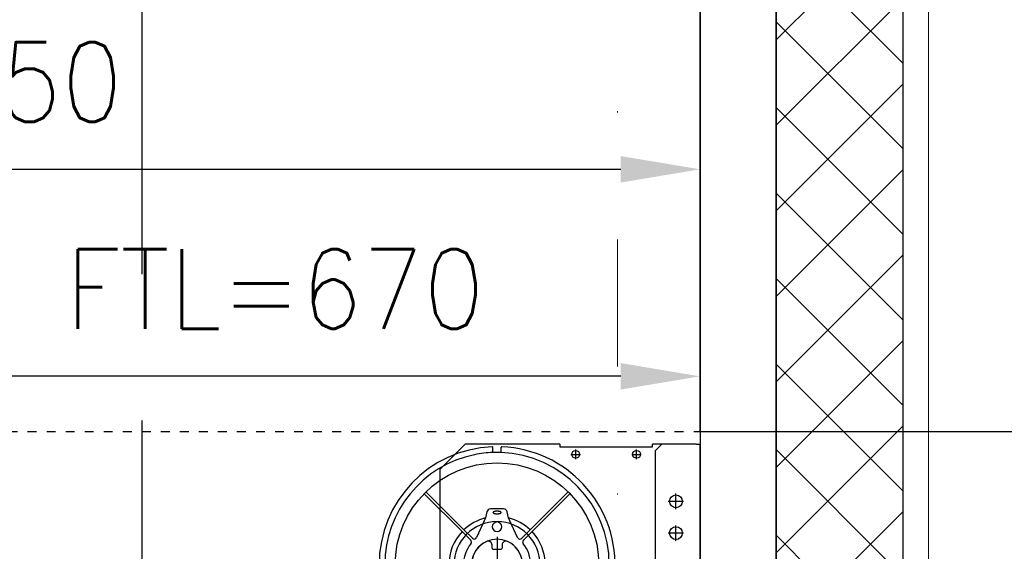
# Model space of a CAD drawing. Header units: millimetres. Extents: x 22865 to 60762, y -18816 to 15611.
# Tile 127 of 256: x 26197 to 26274, y 8460 to 8502. Entities that reach past the tile are written whole.
import ezdxf

# ---------------------------------------------------------------- set-up
doc = ezdxf.new("R2010")
doc.units = ezdxf.units.MM
for name, pattern in [('1_12', [3, 1, -1, 0, -1]), ('DASHED', [15, 7, -8]), ('DOT_CENTER', [14, 12, -1, 0, -1]), ('PHANTOM', [13, 10, -1, 0, -1, 0, -1])]:
    doc.linetypes.add(name, pattern=pattern)
for name, color, linetype in [('1', 7, 'Continuous'), ('bramy przemyslowe', 5, 'Continuous'), ('plyty warstwowe PIR', 200, 'Continuous'), ('RDZENIE', 3, 'Continuous'), ('WYMIARY', 6, 'Continuous'), ('Z3050528_PBL45', 7, 'Continuous'), ('Z3068498_AF5_PBL82', 7, 'Continuous')]:
    doc.layers.add(name, color=color, linetype=linetype)
doc.layers.add('CIENKA', color=1, linetype='Continuous', lineweight=13)
doc.layers.add('projekt', color=6, linetype='Continuous', lineweight=9)
doc.layers.add('OSIE SCIAN', color=151, linetype='Continuous', lineweight=18, plot=False)
doc.styles.add('1-100', font='simplex.shx', dxfattribs={"width": 0.8, "height": 15})
doc.styles.add('CONVERTER_11', font='txt.shx', dxfattribs={"width": 0.9})
doc.dimstyles.new('1-100', dxfattribs={"dimscale": 0.5, "dimtxt": 100, "dimasz": 1, "dimexe": 0.18, "dimexo": 0.0625, "dimgap": 5, "dimtad": 1, "dimdec": 1, "dimzin": 0, "dimdsep": 46, "dimtxsty": '1-100', "dimblk1": 'K', "dimblk2": 'K', "dimsah": 1, "dimcen": 0.09, "dimse1": 1, "dimse2": 1, "dimadec": 0, "dimazin": 0, "dimtfac": 1, "dimtdec": 1, "dimtofl": 0, "dimtmove": 0, "dimatfit": 3, "dimldrblk": 'K', "dimfxl": 0, "dimtolj": 1, "dimtzin": 0, "dimarcsym": 0})
doc.dimstyles.new('ME10_DIM_11', dxfattribs={"dimtxt": 62.5, "dimasz": 62.5, "dimexe": 50, "dimexo": 0, "dimgap": 37.5, "dimtad": 1, "dimdsep": 46, "dimtxsty": 'CONVERTER_11', "dimsah": 1, "dimcen": 0.09, "dimclrd": 2, "dimclre": 2, "dimclrt": 3, "dimadec": 0, "dimazin": 0, "dimtfac": 1, "dimtdec": 4, "dimtix": 1, "dimtmove": 0, "dimatfit": 3, "dimfxl": 0, "dimtolj": 1, "dimtzin": 0, "dimarcsym": 0})
doc.dimstyles.new('ME10_DIM_15', dxfattribs={"dimtxt": 62.5, "dimasz": 62.5, "dimexe": 50, "dimexo": 0, "dimgap": 37.5, "dimtad": 1, "dimdsep": 46, "dimtxsty": 'CONVERTER_11', "dimsah": 1, "dimcen": 0.09, "dimclrd": 2, "dimclre": 2, "dimclrt": 3, "dimadec": 0, "dimazin": 0, "dimtfac": 1, "dimtdec": 4, "dimtix": 1, "dimtmove": 0, "dimatfit": 3, "dimfxl": 0, "dimtolj": 1, "dimtzin": 0, "dimarcsym": 0})
doc.dimstyles.new('ME10_DIM_16', dxfattribs={"dimtxt": 62.49999999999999, "dimasz": 62.49999999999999, "dimexe": 50, "dimexo": 0, "dimgap": 37.5, "dimtad": 1, "dimdec": 0, "dimdsep": 46, "dimtxsty": 'CONVERTER_11', "dimsah": 1, "dimcen": 0.09, "dimclrd": 2, "dimclre": 2, "dimclrt": 3, "dimadec": 0, "dimazin": 0, "dimtfac": 1, "dimtdec": 4, "dimtix": 1, "dimtmove": 0, "dimatfit": 3, "dimfxl": 0, "dimtolj": 1, "dimtzin": 0, "dimarcsym": 0})
doc.dimstyles.new('ME10_DIM_18', dxfattribs={"dimtxt": 62.5, "dimasz": 62.5, "dimexe": 50, "dimexo": 0, "dimgap": 37.5, "dimtad": 1, "dimdec": 0, "dimdsep": 46, "dimtxsty": 'CONVERTER_11', "dimsah": 1, "dimcen": 0.09, "dimclrd": 2, "dimclre": 2, "dimclrt": 3, "dimadec": 0, "dimazin": 0, "dimtfac": 1, "dimtdec": 4, "dimtix": 1, "dimtmove": 0, "dimatfit": 3, "dimfxl": 0, "dimtolj": 1, "dimtzin": 0, "dimarcsym": 0})
doc.dimstyles.new('ME10_DIM_21', dxfattribs={"dimtxt": 62.5, "dimasz": 62.5, "dimexe": 50, "dimexo": 0, "dimgap": 37.5, "dimtad": 1, "dimdsep": 46, "dimtxsty": 'CONVERTER_11', "dimsah": 1, "dimcen": 0.09, "dimclrd": 2, "dimclre": 2, "dimclrt": 3, "dimadec": 0, "dimazin": 0, "dimtfac": 1, "dimtdec": 4, "dimtix": 1, "dimtmove": 0, "dimatfit": 3, "dimfxl": 0, "dimtolj": 1, "dimtzin": 0, "dimarcsym": 0})

# ---------------------------------------------------------------- blocks, each defined once
blk = doc.blocks.new('K')
for p, q in [((0, -19.11411989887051), (0, 19.11411989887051)), ((-19.11411989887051, 0), (19.11411989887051, 0))]:
    blk.add_line(p, q)
blk.add_circle((0, 0), 2.016107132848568)
blk = doc.blocks.new('*D500')
at = {"layer": 'WYMIARY', "color": 0, "lineweight": -2}
for p, q in [((26243.93229941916, 9052.546944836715), (26204.14658513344, 9052.546944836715)), ((26244.43229941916, 9052.546944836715), (26255.93229941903, 9052.546944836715))]:
    blk.add_line(p, q, dxfattribs=at)
at = {"layer": 'WYMIARY', "color": 0, "linetype": 'ByBlock', "lineweight": -2, "xscale": 0.5, "yscale": 0.5, "zscale": 0.5, "rotation": 180}
blk.add_blockref('K', (26243.93229941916, 9052.546944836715), dxfattribs=at)
at = {"layer": 'WYMIARY', "color": 0, "linetype": 'ByBlock', "lineweight": -2, "xscale": 0.5, "yscale": 0.5, "zscale": 0.5}
blk.add_blockref('K', (26256.43229941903, 9052.546944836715), dxfattribs=at)
at = {"layer": 'WYMIARY', "color": 0, "ltscale": 0.2, "insert": (26223.7894422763, 9062.546944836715), "char_height": 15, "attachment_point": 5, "style": '1-100'}
blk.add_mtext('\\A1;12.5', dxfattribs=at)
blk = doc.blocks.new('*D1269')
at = {"layer": '1', "color": 2, "lineweight": -2}
for p, q in [((64109.44625778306, 15721.17731736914), (64109.44625778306, 16056.85251395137)), ((65409.40125778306, 15600.40753426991), (65409.40125778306, 16056.85251395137)), ((65346.90125778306, 16006.85251395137), (64171.94625778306, 16006.85251395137))]:
    blk.add_line(p, q, dxfattribs=at)
at = {"layer": '1', "color": 2}
for points in [[(64171.94625778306, 16017.26918061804), (64171.94625778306, 15996.4358472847), (64109.44625778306, 16006.85251395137)], [(65346.90125778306, 15996.4358472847), (65346.90125778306, 16017.26918061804), (65409.40125778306, 16006.85251395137)]]:
    blk.add_solid(points, dxfattribs=at)
at = {"layer": '1', "color": 3, "insert": (64759.42375778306, 16075.60251395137), "char_height": 62.5, "attachment_point": 5, "style": 'CONVERTER_11'}
blk.add_mtext('\\A1;FL=1299.96', dxfattribs=at)
blk = doc.blocks.new('*D1273')
at = {"layer": '1', "color": 2, "lineweight": -2}
for p, q in [((64739.40125778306, 15302.40805760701), (64739.40125778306, 15693.85251395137)), ((65409.40125778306, 15600.40753426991), (65409.40125778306, 15693.85251395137)), ((65346.90125778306, 15643.85251395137), (64801.90125778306, 15643.85251395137))]:
    blk.add_line(p, q, dxfattribs=at)
at = {"layer": '1', "color": 2}
for points in [[(64801.90125778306, 15654.26918061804), (64801.90125778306, 15633.4358472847), (64739.40125778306, 15643.85251395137)], [(65346.90125778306, 15633.4358472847), (65346.90125778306, 15654.26918061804), (65409.40125778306, 15643.85251395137)]]:
    blk.add_solid(points, dxfattribs=at)
at = {"layer": '1', "color": 3, "insert": (65074.40125778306, 15712.60251395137), "char_height": 62.5, "attachment_point": 5, "style": 'CONVERTER_11'}
blk.add_mtext('\\A1;FTL=670', dxfattribs=at)
blk = doc.blocks.new('*D1274')
at = {"layer": '1', "color": 2, "lineweight": -2}
for p, q in [((60994.40125778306, 15532.40805760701), (60994.40125778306, 16256.85251395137)), ((65409.40125778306, 15600.40753426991), (65409.40125778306, 16256.85251395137)), ((65346.90125778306, 16206.85251395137), (61056.90125778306, 16206.85251395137))]:
    blk.add_line(p, q, dxfattribs=at)
at = {"layer": '1', "color": 2}
for points in [[(61056.90125778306, 16217.26918061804), (61056.90125778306, 16196.4358472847), (60994.40125778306, 16206.85251395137)], [(65346.90125778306, 16196.4358472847), (65346.90125778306, 16217.26918061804), (65409.40125778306, 16206.85251395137)]]:
    blk.add_solid(points, dxfattribs=at)
at = {"layer": '1', "color": 3, "insert": (63201.90125778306, 16275.60251395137), "char_height": 62.49999999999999, "attachment_point": 5, "style": 'CONVERTER_11'}
blk.add_mtext('\\A1;4415', dxfattribs=at)
blk = doc.blocks.new('*D1276')
at = {"layer": '1', "color": 2, "lineweight": -2}
for p, q in [((64159.40125778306, 15600.40753426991), (64159.40125778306, 15856.85251395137)), ((65409.40125778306, 15600.40753426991), (65409.40125778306, 15856.85251395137)), ((64221.90125778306, 15806.85251395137), (65346.90125778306, 15806.85251395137))]:
    blk.add_line(p, q, dxfattribs=at)
at = {"layer": '1', "color": 2}
for points in [[(64221.90125778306, 15817.26918061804), (64221.90125778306, 15796.4358472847), (64159.40125778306, 15806.85251395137)], [(65346.90125778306, 15796.4358472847), (65346.90125778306, 15817.26918061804), (65409.40125778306, 15806.85251395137)]]:
    blk.add_solid(points, dxfattribs=at)
at = {"layer": '1', "color": 3, "insert": (64784.40125778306, 15875.60251395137), "char_height": 62.5, "attachment_point": 5, "style": 'CONVERTER_11'}
blk.add_mtext('\\A1;ET=1250', dxfattribs=at)
blk = doc.blocks.new('*D1279')
at = {"layer": '1', "color": 2, "lineweight": -2}
for p, q in [((65409.40125778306, 15600.40753426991), (66040.57883123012, 15600.40753426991)), ((65990.57883123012, 15537.90753426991), (65990.57883123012, 13850.72015204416)), ((65990.57883123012, 11722.90776981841), (65990.57883123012, 13410.09515204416)), ((65409.40125778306, 11660.40776981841), (66040.57883123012, 11660.40776981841))]:
    blk.add_line(p, q, dxfattribs=at)
at = {"layer": '1', "color": 2}
for points in [[(66000.99549789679, 15537.90753426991), (65980.16216456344, 15537.90753426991), (65990.57883123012, 15600.40753426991)], [(65980.16216456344, 11722.90776981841), (66000.99549789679, 11722.90776981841), (65990.57883123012, 11660.40776981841)]]:
    blk.add_solid(points, dxfattribs=at)
at = {"layer": '1', "color": 3, "insert": (65990.57883123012, 13630.40765204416), "char_height": 62.5, "attachment_point": 5, "rotation": 90, "style": 'CONVERTER_11'}
blk.add_mtext('\\A1;DE=3940', dxfattribs=at)
blk = doc.blocks.new('lager', base_point=(-173715.8595434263, -109087.7835338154))
at = {"layer": '1', "color": 2, "linetype": 'Continuous'}
for radius in [34, 20.14999999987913]:
    blk.add_circle((3035.031241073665, 5661.112519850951), radius, dxfattribs=at)
blk = doc.blocks.new('blok1')
at = {"layer": '1', "color": 1, "linetype": 'Continuous'}
for p, q in [((30522.85605115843, 10039.26859811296), (30520.85605115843, 10037.26859811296)), ((30530.30546919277, 10039.26859811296), (30522.85605115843, 10039.26859811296)), ((30525.03105115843, 10038.61262858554), (30525.03105115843, 10039.01099363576)), ((30525.68105115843, 10038.61262858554), (30525.68105115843, 10039.01099363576)), ((30530.30546919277, 10039.26859811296), (30530.3059347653, 10039.06859811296)), ((30530.3059347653, 10039.06859811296), (30537.60605115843, 10039.06859811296)), ((30537.60605115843, 10039.06859811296), (30537.60605115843, 10039.26859811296)), ((30538.35605115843, 10039.26859811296), (30537.60605115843, 10039.26859811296)), ((30538.35605115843, 10039.26859811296), (30537.85605115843, 10038.76859811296)), ((30537.85605115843, 10020.76859811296), (30537.85605115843, 10038.76859811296)), ((30541.05605115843, 10039.26859811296), (30538.35605115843, 10039.26859811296)), ((30541.05605115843, 10039.26859811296), (30541.35605115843, 10039.26859811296)), ((30541.35605115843, 10020.26859811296), (30541.35605115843, 10039.26859811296)), ((30520.85605115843, 10037.26859811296), (30520.85605115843, 10022.26859811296)), ((30522.74068663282, 10032.52538399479), (30519.75447940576, 10035.51159122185)), ((30527.97141568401, 10032.52538399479), (30530.95932896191, 10035.51329727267)), ((30522.59926527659, 10032.38396263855), (30519.61305804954, 10035.37016986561)), ((30528.11283704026, 10032.38396263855), (30531.10079929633, 10035.37192489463)), ((30525.35605115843, 10034.16859811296), (30524.84857744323, 10034.16859811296)), ((30525.8635248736, 10034.16859811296), (30525.35605115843, 10034.16859811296)), ((30524.34836460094, 10033.23766354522), (30523.73129586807, 10031.91435537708)), ((30524.45177930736, 10033.45943709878), (30524.34836460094, 10033.23766354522)), ((30524.55523632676, 10033.93145500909), (30524.45605961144, 10033.46861624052)), ((30526.2560427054, 10033.46861624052), (30526.15686599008, 10033.93145500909)), ((30526.36373771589, 10033.23766354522), (30526.26032300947, 10033.45943709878)), ((30526.98080644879, 10031.91435537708), (30526.36373771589, 10033.23766354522)), ((30522.74068663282, 10032.52538399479), (30523.4086129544, 10031.8574576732)), ((30527.68950353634, 10032.24347184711), (30527.97141568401, 10032.52538399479)), ((30522.59926527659, 10032.38396263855), (30523.28128209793, 10031.70194581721)), ((30527.68950353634, 10032.24347184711), (30527.30348936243, 10031.8574576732)), ((30527.83092489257, 10032.10205049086), (30527.43082021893, 10031.70194581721)), ((30527.83092489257, 10032.10205049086), (30528.11283704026, 10032.38396263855)), ((30524.96105115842, 10031.07319669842), (30524.96105115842, 10031.33646598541)), ((30525.03105115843, 10031.00319669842), (30525.67999825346, 10031.00281697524)), ((30525.75105115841, 10031.33646063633), (30525.75105115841, 10031.07319669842)), ((30522.87044280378, 10028.42294568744), (30522.63361525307, 10028.14070560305)), ((30528.07848706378, 10028.14070560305), (30527.84165951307, 10028.42294568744)), ((30522.59926527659, 10027.15323358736), (30519.61172165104, 10024.1656899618)), ((30522.74068663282, 10027.01181223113), (30519.75371878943, 10024.02484438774)), ((30522.70440072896, 10027.25836903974), (30522.59926527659, 10027.15323358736)), ((30522.65129655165, 10027.73573728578), (30522.70440072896, 10027.68263310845)), ((30522.8458220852, 10027.11694768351), (30522.74068663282, 10027.01181223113)), ((30523.27008615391, 10027.11694768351), (30523.32319033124, 10027.06384350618)), ((30523.72815864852, 10027.0461622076), (30523.9185986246, 10027.20596032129)), ((30526.79350369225, 10027.20596032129), (30526.98394366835, 10027.0461622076)), ((30527.38891198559, 10027.06384350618), (30527.44201616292, 10027.11694768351)), ((30527.86628023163, 10027.11694768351), (30527.97141568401, 10027.01181223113)), ((30527.97141568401, 10027.01181223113), (30530.95873514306, 10024.02449277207)), ((30528.00770158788, 10027.68263310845), (30528.06080576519, 10027.73573728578)), ((30528.00770158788, 10027.25836903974), (30528.11283704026, 10027.15323358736)), ((30528.11283704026, 10027.15323358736), (30531.10128926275, 10024.16478136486)), ((30520.85605115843, 10022.26859811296), (30522.85605115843, 10020.26859811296)), ((30537.85605115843, 10020.76859811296), (30538.35605115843, 10020.26859811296)), ((30522.85605115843, 10020.26859811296), (30530.20546919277, 10020.26859811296)), ((30530.2059347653, 10020.46859811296), (30530.20546919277, 10020.26859811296)), ((30537.50605115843, 10020.46859811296), (30530.2059347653, 10020.46859811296)), ((30537.50605115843, 10020.26859811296), (30537.50605115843, 10020.46859811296)), ((30537.50605115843, 10020.26859811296), (30540.85616755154, 10020.26859811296)), ((30541.05605115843, 10020.26859811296), (30540.85616755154, 10020.26859811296)), ((30541.35605115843, 10020.26859811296), (30541.05605115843, 10020.26859811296))]:
    blk.add_line(p, q, dxfattribs=at)
at = {"layer": '1', "color": 1, "linetype": 'DOT_CENTER'}
for p, q in [((30531.55605115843, 10038.09659811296), (30531.55605115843, 10038.84059811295)), ((30536.35605115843, 10038.09659811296), (30536.35605115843, 10038.84059811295)), ((30531.18405115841, 10038.46859811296), (30531.92805115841, 10038.46859811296)), ((30535.98405115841, 10038.46859811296), (30536.72805115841, 10038.46859811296)), ((30538.96405115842, 10034.76859811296), (30538.85005115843, 10034.76859811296)), ((30539.94805115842, 10034.76859811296), (30538.96405115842, 10034.76859811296)), ((30539.45605115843, 10035.26059811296), (30539.45605115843, 10035.37459811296)), ((30539.45605115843, 10034.27659811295), (30539.45605115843, 10035.26059811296)), ((30540.06205115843, 10034.76859811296), (30539.94805115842, 10034.76859811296)), ((30539.45605115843, 10034.16259811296), (30539.45605115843, 10034.27659811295)), ((30539.45605115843, 10031.66259811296), (30539.45605115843, 10032.87459811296)), ((30540.06205115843, 10032.26859811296), (30538.85005115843, 10032.26859811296)), ((30539.45605115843, 10026.66259811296), (30539.45605115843, 10027.87459811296)), ((30540.06205115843, 10027.26859811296), (30538.85005115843, 10027.26859811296)), ((30538.96405115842, 10024.76859811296), (30538.85005115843, 10024.76859811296)), ((30539.94805115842, 10024.76859811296), (30538.96405115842, 10024.76859811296)), ((30539.45605115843, 10025.26059811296), (30539.45605115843, 10025.37459811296)), ((30539.45605115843, 10024.27659811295), (30539.45605115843, 10025.26059811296)), ((30540.06205115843, 10024.76859811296), (30539.94805115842, 10024.76859811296)), ((30539.45605115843, 10024.16259811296), (30539.45605115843, 10024.27659811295)), ((30531.45605115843, 10021.09659811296), (30531.45605115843, 10021.84059811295)), ((30536.25605115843, 10021.09659811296), (30536.25605115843, 10021.84059811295)), ((30531.82805115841, 10021.46859811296), (30531.08405115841, 10021.46859811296)), ((30536.62805115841, 10021.46859811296), (30535.88405115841, 10021.46859811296))]:
    blk.add_line(p, q, dxfattribs=at)
at = {"layer": '1', "color": 1, "linetype": 'PHANTOM'}
for p, q in [((30525.35605115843, 10031.98509811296), (30525.35605115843, 10027.55209811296)), ((30523.13955115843, 10029.76859811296), (30527.57255115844, 10029.76859811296))]:
    blk.add_line(p, q, dxfattribs=at)
at = {"layer": '1', "color": 1, "linetype": 'Continuous'}
for centre, radius in [((30531.55605115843, 10038.46859811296), 0.309999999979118), ((30536.35605115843, 10038.46859811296), 0.309999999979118), ((30525.35605115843, 10029.76859811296), 8.025000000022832), ((30539.45605115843, 10034.76859811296), 0.5049999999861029), ((30539.45605115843, 10032.26859811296), 0.5049999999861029), ((30539.45605115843, 10027.26859811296), 0.5049999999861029), ((30539.45605115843, 10024.76859811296), 0.5049999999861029), ((30531.45605115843, 10021.46859811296), 0.309999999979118), ((30536.25605115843, 10021.46859811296), 0.309999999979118)]:
    blk.add_circle(centre, radius, dxfattribs=at)
for centre, radius, start, end in [((30525.35605115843, 10029.76859811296), 9.3, 92.3234386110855, 180), ((30525.35605115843, 10029.76859811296), 9.29999999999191, 180, 87.67656138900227), ((30525.35605115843, 10029.76859811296), 8.849999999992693, 92.10455551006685, 101.5165789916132), ((30524.98105115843, 10039.01099363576), 0.05000000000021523, 0, 92.32343861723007), ((30525.35605115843, 10029.76859811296), 8.849999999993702, 87.89544448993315, 92.10455551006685), ((30525.73105115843, 10039.01099363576), 0.05, 87.6765613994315, 180), ((30525.35605115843, 10029.76859811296), 8.849999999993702, 0, 87.89544448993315), ((30525.35605115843, 10029.76859811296), 8.85, 101.5165789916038, 180), ((30524.84857744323, 10033.86859811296), 0.3000000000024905, 90, 167.9056004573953), ((30525.8635248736, 10033.86859811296), 0.3, 12.09439954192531, 90), ((30525.35605115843, 10029.76859811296), 3.800000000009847, 103.7665393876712, 133.4920422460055), ((30525.35605115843, 10029.76859811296), 3.799999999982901, 46.50795775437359, 76.23346061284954), ((30525.35605115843, 10032.76859811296), 0.375, 90, 270), ((30525.35605115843, 10032.76859811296), 0.375, 270, 90), ((30525.35605115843, 10029.76859811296), 3.8, 136.5079577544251, 180), ((30523.13986074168, 10031.56052446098), 0.2000000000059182, 321.0423284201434, 44.9999999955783), ((30523.55003431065, 10031.99887902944), 0.2000000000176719, 224.9999999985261, 335.0000000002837), ((30524.66105115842, 10031.32935156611), 0.2999999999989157, 0, 114.1757980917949), ((30526.05105115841, 10031.33646063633), 0.3, 66.09351809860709, 180), ((30527.16206800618, 10031.99887902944), 0.2000000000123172, 205.0000000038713, 315), ((30527.57224157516, 10031.56052446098), 0.2000000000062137, 134.9999999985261, 218.9576715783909), ((30525.35605115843, 10029.76859811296), 3.799999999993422, 0, 43.49204224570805), ((30525.35605115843, 10029.76859811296), 2.65, 141.0423284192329, 180), ((30525.35605115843, 10029.76859811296), 2.015000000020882, 113.906657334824, 180), ((30525.03105115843, 10031.07319669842), 0.07000000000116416, 180, 270), ((30525.68105115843, 10031.07319669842), 0.06999999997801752, 270, 0), ((30525.35605115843, 10029.76859811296), 2.014999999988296, 0, 66.09334266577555), ((30525.35605115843, 10029.76859811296), 2.649999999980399, 0, 38.95767158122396), ((30525.35605115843, 10029.76859811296), 8.850000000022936, 180, 189.5412342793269), ((30525.35605115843, 10029.76859811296), 8.85, 189.5412342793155, 0), ((30525.35605115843, 10029.76859811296), 3.800000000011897, 180, 223.492042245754), ((30525.35605115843, 10029.76859811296), 2.650000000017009, 180, 203.0033614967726), ((30525.35605115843, 10029.76859811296), 2.015000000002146, 180, 270), ((30525.35605115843, 10029.76859811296), 2.014999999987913, 270, 0), ((30525.35605115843, 10029.76859811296), 2.65, 336.9966385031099, 0), ((30525.35605115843, 10029.76859811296), 3.8, 316.5079577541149, 0), ((30522.64062947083, 10028.61578197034), 0.3000000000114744, 320.000000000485, 23.00336149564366), ((30528.071472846, 10028.61578197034), 0.3000000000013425, 156.9966385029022, 220.0000000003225), ((30522.86342858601, 10027.94786932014), 0.2999999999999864, 139.9999999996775, 224.9999999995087), ((30527.84867373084, 10027.94786932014), 0.3000000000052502, 314.9999999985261, 40.00000000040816), ((30522.49226869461, 10027.47050107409), 0.2999999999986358, 314.9999999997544, 45.00000000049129), ((30525.35605115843, 10029.76859811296), 3.8, 226.5079577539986, 270), ((30523.05795411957, 10026.90481564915), 0.3000000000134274, 45.00000000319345, 134.9999999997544), ((30523.5353223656, 10027.27597554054), 0.3000000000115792, 224.9999999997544, 310.0000000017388), ((30524.23999242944, 10026.82293809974), 0.4999999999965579, 69.24918385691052, 130.0000000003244), ((30525.35605115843, 10029.76859811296), 2.650000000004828, 249.2491838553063, 290.7508161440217), ((30525.35605115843, 10029.76859811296), 3.799999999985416, 270, 313.4920422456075), ((30526.47210988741, 10026.82293809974), 0.4999999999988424, 49.99999999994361, 110.7508161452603), ((30527.17677995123, 10027.27597554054), 0.3000000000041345, 230.0000000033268, 315.000000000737), ((30527.65414819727, 10026.90481564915), 0.3000000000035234, 45.00000000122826, 134.9999999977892), ((30528.21983362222, 10027.47050107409), 0.2999999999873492, 134.9999999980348, 225.0000000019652)]:
    blk.add_arc(centre, radius, start, end, dxfattribs=at)
for points in [[(30525.03507994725, 10033.89887485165), (30525.03754695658, 10033.903867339), (30525.04091267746, 10033.90858119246), (30525.04783659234, 10033.91740547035), (30525.05534951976, 10033.92541838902), (30525.0665452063, 10033.93403303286), (30525.07892302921, 10033.9412163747), (30525.09473289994, 10033.94888147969), (30525.11091693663, 10033.95549513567), (30525.13046284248, 10033.96216151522), (30525.15035912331, 10033.96782081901), (30525.17311438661, 10033.97326129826), (30525.19605115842, 10033.97781891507), (30525.22126573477, 10033.9819154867), (30525.24660471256, 10033.98518563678), (30525.27351196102, 10033.9878330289), (30525.30048374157, 10033.98969714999), (30525.32825678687, 10033.99083913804), (30525.35605115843, 10033.9912163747), (30525.38384549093, 10033.99083905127), (30525.41161857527, 10033.98969715), (30525.43859054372, 10033.9878332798), (30525.46549760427, 10033.98518563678), (30525.4908359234, 10033.98191463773), (30525.51605115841, 10033.97781891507), (30525.53899009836, 10033.97326408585), (30525.56174319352, 10033.96782081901), (30525.58163270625, 10033.96215281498), (30525.60118538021, 10033.95549513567), (30525.61738932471, 10033.9489070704), (30525.63317928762, 10033.9412163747), (30525.64550226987, 10033.93396253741), (30525.65675279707, 10033.92541838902), (30525.66440907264, 10033.91758973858), (30525.67118963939, 10033.90858119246), (30525.67621362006, 10033.89960774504), (30525.67819443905, 10033.89020380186), (30525.67591107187, 10033.88180950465), (30525.67118963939, 10033.87385155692), (30525.66437831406, 10033.86488106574), (30525.65675279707, 10033.85701436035), (30525.64551403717, 10033.84845565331), (30525.63317928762, 10033.8412163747), (30525.61738505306, 10033.83353096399), (30525.60118538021, 10033.82693761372), (30525.58163415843, 10033.82027813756), (30525.56174319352, 10033.81461193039), (30525.53898963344, 10033.80916923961), (30525.51605115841, 10033.80461383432), (30525.49083606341, 10033.80051793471), (30525.46549760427, 10033.79724711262), (30525.4385905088, 10033.79459952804), (30525.41161857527, 10033.7927355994), (30525.38384547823, 10033.79159365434), (30525.35605115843, 10033.7912163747), (30525.32825687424, 10033.79159372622), (30525.30048374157, 10033.7927355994), (30525.27351163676, 10033.7945993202), (30525.24660471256, 10033.79724711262), (30525.22126685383, 10033.80051863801), (30525.19605115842, 10033.80461383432), (30525.17311070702, 10033.80916693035), (30525.15035912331, 10033.81461193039), (30525.13047432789, 10033.82028534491), (30525.11091693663, 10033.82693761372), (30525.09469911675, 10033.83350976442), (30525.07892302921, 10033.8412163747), (30525.06663826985, 10033.84851405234), (30525.05534951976, 10033.85701436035), (30525.0475933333, 10033.86472841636), (30525.04091267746, 10033.87385155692), (30525.03525602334, 10033.88631340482), (30525.03507994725, 10033.89887485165)], [(30523.39956531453, 10027.3264566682), (30523.39245540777, 10027.32646621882), (30523.38034309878, 10027.33048188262), (30523.36704269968, 10027.33391654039), (30523.35549181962, 10027.33362772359), (30523.34492861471, 10027.33221923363), (30523.33100682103, 10027.3334890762), (30523.31708876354, 10027.33771735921), (30523.30370727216, 10027.34339354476), (30523.29071535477, 10027.34948400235), (30523.26911856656, 10027.35913327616), (30523.24776363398, 10027.36941812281), (30523.22769183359, 10027.38140352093), (30523.20838476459, 10027.39465754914), (30523.18769953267, 10027.40966871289), (30523.16742894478, 10027.42519525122), (30523.14651879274, 10027.44232676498), (30523.1261405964, 10027.4601033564), (30523.10569785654, 10027.4789407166), (30523.08577424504, 10027.49832119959), (30523.06638670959, 10027.51823980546), (30523.04755640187, 10027.53868755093), (30523.02980216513, 10027.55907825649), (30523.01264829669, 10027.57997589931), (30522.99704551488, 10027.60020475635), (30522.98211059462, 10027.62093171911), (30522.96910705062, 10027.64037566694), (30522.95687116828, 10027.66031058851), (30522.94682761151, 10027.67837344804), (30522.93769690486, 10027.69691600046), (30522.93086047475, 10027.71305894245), (30522.92517040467, 10027.72963571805), (30522.92168784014, 10027.74340546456), (30522.9196722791, 10027.75747556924), (30522.91952790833, 10027.76861628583), (30522.92136958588, 10027.7795896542), (30522.92482259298, 10027.78804084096), (30522.93021075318, 10027.79530604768), (30522.93747595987, 10027.80069420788), (30522.94592714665, 10027.804147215), (30522.95690051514, 10027.8059888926), (30522.96804123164, 10027.80584452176), (30522.98211133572, 10027.80382896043), (30522.9958810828, 10027.80034639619), (30523.01245786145, 10027.79465632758), (30523.0286008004, 10027.787819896), (30523.04714333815, 10027.77868918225), (30523.06520621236, 10027.7686456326), (30523.08514120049, 10027.75640978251), (30523.10458508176, 10027.74340620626), (30523.12531175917, 10027.72847114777), (30523.14554090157, 10027.71286850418), (30523.16643970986, 10027.69571520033), (30523.18682924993, 10027.677960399), (30523.20727244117, 10027.65912788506), (30523.22719560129, 10027.63974255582), (30523.24659314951, 10027.61982721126), (30523.26541344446, 10027.59937620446), (30523.28312869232, 10027.57896829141), (30523.30032154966, 10027.55808785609), (30523.31605932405, 10027.53791959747), (30523.33085925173, 10027.51713203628), (30523.34341882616, 10027.49748855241), (30523.35609867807, 10027.47775316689), (30523.36833683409, 10027.45973713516), (30523.37852272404, 10027.44093977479), (30523.38359583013, 10027.42503564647), (30523.38779944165, 10027.40842803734), (30523.39164441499, 10027.39435564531), (30523.39329756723, 10027.38058818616), (30523.39193135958, 10027.37003648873), (30523.39160026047, 10027.3584741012), (30523.39512500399, 10027.34541454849), (30523.39933012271, 10027.33353914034), (30523.39956531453, 10027.3264566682)], [(30527.78215097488, 10027.78473473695), (30527.78667571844, 10027.7822061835), (30527.79073273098, 10027.7795896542), (30527.79394749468, 10027.7698760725), (30527.79243003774, 10027.75747556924), (30527.78988917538, 10027.7429235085), (30527.78693191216, 10027.72963571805), (30527.78143253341, 10027.71323389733), (30527.77440541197, 10027.69691600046), (30527.76520987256, 10027.67831397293), (30527.75523114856, 10027.66031058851), (30527.74301604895, 10027.64039469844), (30527.72999172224, 10027.62093171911), (30527.71505042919, 10027.60019906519), (30527.69945402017, 10027.57997589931), (30527.68230221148, 10027.55907950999), (30527.66454591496, 10027.53868755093), (30527.64571421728, 10027.51824101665), (30527.6263280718, 10027.49832119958), (30527.6064078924, 10027.47893454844), (30527.58596172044, 10027.4601033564), (30527.56557164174, 10027.44234935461), (30527.54467337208, 10027.42519525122), (30527.52444358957, 10027.40959082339), (30527.50371755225, 10027.39465754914), (30527.48427635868, 10027.38165961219), (30527.46433868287, 10027.36941812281), (30527.44626729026, 10027.35935702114), (30527.42773327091, 10027.3502438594), (30527.41161541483, 10027.34345904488), (30527.39501355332, 10027.33771735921), (30527.38117470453, 10027.33409260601), (30527.36717370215, 10027.33221923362), (30527.35621361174, 10027.33244653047), (30527.34505961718, 10027.33391654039), (30527.33710578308, 10027.33571369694), (30527.33018249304, 10027.33911996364), (30527.32387786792, 10027.34760222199), (30527.32050205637, 10027.3584741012), (30527.31887831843, 10027.36964438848), (30527.31880474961, 10027.38058818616), (30527.32073693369, 10027.39458295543), (30527.3243028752, 10027.40842803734), (30527.33002321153, 10027.42503216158), (30527.33682937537, 10027.44114775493), (30527.34594979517, 10027.45968100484), (30527.35600363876, 10027.47775316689), (30527.36824280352, 10027.49769108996), (30527.38124306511, 10027.51713203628), (30527.39617704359, 10027.53785799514), (30527.41178076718, 10027.55808785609), (30527.42893467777, 10027.57898616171), (30527.44668887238, 10027.59937620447), (30527.46552007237, 10027.6198223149), (30527.48490671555, 10027.63974255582), (30527.50482670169, 10027.65912891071), (30527.52527306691, 10027.677960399), (30527.54566436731, 10027.69571594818), (30527.56656141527, 10027.71286850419), (30527.58678686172, 10027.7284674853), (30527.6075172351, 10027.74340620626), (30527.62697271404, 10027.75642207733), (30527.64689610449, 10027.7686456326), (30527.66492290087, 10027.77865074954), (30527.68350151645, 10027.787819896), (30527.69975054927, 10027.79476938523), (30527.71622123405, 10027.80034639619), (30527.72969872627, 10027.80351751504), (30527.7440610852, 10027.80584452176), (30527.75596572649, 10027.8068029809), (30527.76617517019, 10027.804147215), (30527.77388796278, 10027.79469800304), (30527.78215097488, 10027.78473473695)]]:
    blk.add_spline(points, degree=3, dxfattribs=at)
at = {"layer": 'Z3050528_PBL45', "color": 1, "linetype": 'Continuous'}
for p, q in [((30530.35605115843, 10021.86859811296), (30530.80605115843, 10022.31859811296)), ((30530.80605115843, 10022.36859811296), (30530.80605115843, 10022.31859811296)), ((30530.80605115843, 10022.36859811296), (30536.90605115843, 10022.36859811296)), ((30536.90605115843, 10022.36859811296), (30536.90605115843, 10022.31859811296)), ((30536.90605115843, 10022.31859811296), (30537.35605115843, 10021.86859811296)), ((30530.35605115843, 10018.36859811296), (30530.35605115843, 10021.86859811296)), ((30531.03105115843, 10021.09359811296), (30531.03105115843, 10021.84359811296)), ((30531.08105115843, 10021.89359811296), (30531.83105115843, 10021.89359811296)), ((30531.88105115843, 10021.84359811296), (30531.88105115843, 10021.09359811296)), ((30535.83105115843, 10021.09359811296), (30535.83105115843, 10021.84359811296)), ((30535.88105115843, 10021.89359811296), (30536.63105115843, 10021.89359811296)), ((30536.68105115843, 10021.84359811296), (30536.68105115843, 10021.09359811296)), ((30537.35605115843, 10018.36859811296), (30537.35605115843, 10021.86859811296)), ((30531.83105115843, 10021.04359811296), (30531.08105115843, 10021.04359811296)), ((30536.63105115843, 10021.04359811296), (30535.88105115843, 10021.04359811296)), ((30530.35605115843, 10020.61859811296), (30537.35605115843, 10020.61859811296)), ((30530.35605115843, 10019.61859811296), (30537.35605115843, 10019.61859811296)), ((30531.03105115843, 10018.39359811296), (30531.03105115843, 10019.14359811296)), ((30531.08105115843, 10019.19359811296), (30531.83105115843, 10019.19359811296)), ((30531.88105115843, 10019.14359811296), (30531.88105115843, 10018.39359811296)), ((30535.83105115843, 10018.39359811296), (30535.83105115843, 10019.14359811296)), ((30535.88105115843, 10019.19359811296), (30536.63105115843, 10019.19359811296)), ((30536.68105115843, 10019.14359811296), (30536.68105115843, 10018.39359811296)), ((30530.80605115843, 10017.91859811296), (30530.35605115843, 10018.36859811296)), ((30530.80605115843, 10017.86859811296), (30530.80605115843, 10017.91859811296)), ((30530.80605115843, 10017.86859811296), (30536.90605115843, 10017.86859811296)), ((30531.83105115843, 10018.34359811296), (30531.08105115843, 10018.34359811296)), ((30536.63105115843, 10018.34359811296), (30535.88105115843, 10018.34359811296)), ((30537.35605115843, 10018.36859811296), (30536.90605115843, 10017.91859811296)), ((30536.90605115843, 10017.86859811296), (30536.90605115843, 10017.91859811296))]:
    blk.add_line(p, q, dxfattribs=at)
for centre, start, end in [((30531.08105115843, 10021.84359811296), 90, 180), ((30531.83105115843, 10021.84359811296), 0, 90), ((30535.88105115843, 10021.84359811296), 90, 180), ((30536.63105115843, 10021.84359811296), 0, 90), ((30531.08105115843, 10021.09359811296), 180, 270), ((30531.83105115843, 10021.09359811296), 270, 0), ((30535.88105115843, 10021.09359811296), 180, 270), ((30536.63105115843, 10021.09359811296), 270, 0), ((30531.08105115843, 10019.14359811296), 90, 180), ((30531.83105115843, 10019.14359811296), 0, 90), ((30535.88105115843, 10019.14359811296), 90, 180), ((30536.63105115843, 10019.14359811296), 0, 90), ((30531.08105115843, 10018.39359811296), 180, 270), ((30531.83105115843, 10018.39359811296), 270, 0), ((30535.88105115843, 10018.39359811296), 180, 270), ((30536.63105115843, 10018.39359811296), 270, 0)]:
    blk.add_arc(centre, 0.05, start, end, dxfattribs=at)
at = {"layer": '1', "color": 1, "linetype": 'Continuous', "xscale": -0.1, "yscale": 0.1, "zscale": 0.1}
blk.add_blockref('lager', (48200.44512960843, -1445.121007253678), dxfattribs=at)
blk = doc.blocks.new('*D1772')
at = {"layer": 'WYMIARY', "color": 0, "lineweight": -2}
blk.add_line((25666.9322994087, 8352.421773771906), (26205.9322994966, 8352.421773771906), dxfattribs=at)
at = {"layer": 'WYMIARY', "color": 0, "linetype": 'ByBlock', "lineweight": -2, "xscale": 0.5, "yscale": 0.5, "zscale": 0.5, "rotation": 180}
blk.add_blockref('K', (25666.4322994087, 8352.421773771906), dxfattribs=at)
at = {"layer": 'WYMIARY', "color": 0, "linetype": 'ByBlock', "lineweight": -2, "xscale": 0.5, "yscale": 0.5, "zscale": 0.5}
blk.add_blockref('K', (26206.4322994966, 8352.421773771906), dxfattribs=at)
at = {"layer": 'WYMIARY', "color": 0, "ltscale": 0.2, "insert": (25936.43229945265, 8362.421773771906), "char_height": 15, "attachment_point": 5, "style": '1-100'}
blk.add_mtext('\\A1;540', dxfattribs=at)
blk = doc.blocks.new('*D2030')
at = {"layer": 'projekt', "color": 0, "lineweight": -2, "ltscale": 0.2}
blk.add_line((27131.16599249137, 11439.66617041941), (23567.16599248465, 11439.66617041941), dxfattribs=at)
at = {"layer": 'projekt', "color": 0, "linetype": 'ByBlock', "lineweight": -2, "xscale": 0.5, "yscale": 0.5, "zscale": 0.5, "rotation": 180}
blk.add_blockref('K', (23566.66599248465, 11439.66617041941), dxfattribs=at)
at = {"layer": 'projekt', "color": 0, "linetype": 'ByBlock', "lineweight": -2, "xscale": 0.5, "yscale": 0.5, "zscale": 0.5}
blk.add_blockref('K', (27131.66599249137, 11439.66617041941), dxfattribs=at)
at = {"layer": 'projekt', "color": 0, "ltscale": 0.2, "insert": (25349.16599248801, 11449.66617041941), "char_height": 15, "attachment_point": 5, "style": '1-100'}
blk.add_mtext('\\A1;3565.0', dxfattribs=at)
blk = doc.blocks.new('blok222')
at = {"layer": '1', "color": 2, "linetype": 'DASHED'}
for p, q in [((64159.40125778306, 15600.40753426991), (65409.40125778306, 15600.40753426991)), ((65409.40125778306, 15600.40753426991), (65409.40125778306, 11660.40776981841))]:
    blk.add_line(p, q, dxfattribs=at)
blk.add_arc((65249.40242171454, 15517.40805760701), 728.9999999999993, 173.4624771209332, 282.6783248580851, dxfattribs=at)
at = {"layer": 'bramy przemyslowe', "color": 0, "xscale": 10, "yscale": 10, "zscale": 10}
blk.add_blockref('blok1', (-240004.1592538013, -84802.27821131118), dxfattribs=at)
at = {"layer": '1'}
dim = blk.add_linear_dim(base=(60994.40125778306, 16206.85251395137), p1=(65409.40125778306, 15600.40753426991), p2=(60994.40125778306, 15532.40805760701), angle=180, dimstyle='ME10_DIM_16', dxfattribs=at)
dim.commit()
dim.dimension.update_dxf_attribs({"geometry": '*D1274', "text_midpoint": (63201.90125778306, 16275.60251395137), "text_rotation": 0.0001388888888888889})
for base, p1, p2, angle, dimstyle, override, picture, middle, turn in [((64109.44625778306, 16006.85251395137), (65409.40125778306, 15600.40753426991), (64109.44625778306, 15721.17731736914), 180, 'ME10_DIM_11', {"dimpost": 'FL=<>'}, '*D1269', (64759.42375778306, 16075.60251395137), 0.0001388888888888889), ((65409.40125778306, 15806.85251395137), (64159.40125778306, 15600.40753426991), (65409.40125778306, 15600.40753426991), 180, 'ME10_DIM_18', {"dimpost": 'ET=<>'}, '*D1276', (64784.40125778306, 15875.60251395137), 0.0001388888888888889), ((64739.40125778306, 15643.85251395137), (65409.40125778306, 15600.40753426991), (64739.40125778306, 15302.40805760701), 180, 'ME10_DIM_15', {"dimpost": 'FTL=<>'}, '*D1273', (65074.40125778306, 15712.60251395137), 0.0001388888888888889), ((65990.57883123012, 11660.40776981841), (65409.40125778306, 15600.40753426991), (65409.40125778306, 11660.40776981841), 90.00000000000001, 'ME10_DIM_21', {"dimpost": 'DE=<>'}, '*D1279', (65990.57883123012, 13630.40765204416), 90)]:
    dim = blk.add_linear_dim(base=base, p1=p1, p2=p2, angle=angle, dimstyle=dimstyle, override=override, dxfattribs=at)
    dim.commit()
    dim.dimension.update_dxf_attribs({"geometry": picture, "text_midpoint": middle, "text_rotation": turn})

msp = doc.modelspace()

# ---------------------------------------------------------------- hatches: boundary and pattern name
at = {"layer": 'plyty warstwowe PIR', "lineweight": -2, "transparency": 33554687}
h = msp.add_hatch(dxfattribs=at)
h.set_pattern_fill('ANSI37', color=9, scale=1.5, angle=90)
h.set_pattern_definition([(135, (-118435.0019278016, -91631.15398675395), (-3.367596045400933, -3.367596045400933), []), (225, (-118435.0019278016, -91631.15398675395), (3.367596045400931, -3.367596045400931), [])])
h.paths.add_polyline_path([(26256.43229941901, 8693.902456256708), (26256.43229941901, 8425.40245625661), (26266.43229941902, 8425.40245625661), (26266.43229941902, 8693.902456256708)])

# ---------------------------------------------------------------- linework, layer by layer
at = {"layer": 'CIENKA', "color": 251}
msp.add_line((26268.43229941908, 8075.402456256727), (26268.43229941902, 8666.644063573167), dxfattribs=at)
at = {"layer": 'OSIE SCIAN', "linetype": '1_12', "lineweight": 15, "ltscale": 10}
msp.add_line((26243.93229941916, 7872.532708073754), (26243.93229941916, 9042.98988488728), dxfattribs=at)
at = {"layer": 'plyty warstwowe PIR', "lineweight": -2}
for p, q in [((26256.43229941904, 8425.402456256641), (26256.43229941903, 8693.902456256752)), ((26266.43229941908, 8100.402456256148), (26266.43229941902, 8693.902456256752)), ((26256.43229941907, 8100.402456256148), (26256.43229941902, 8668.500963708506))]:
    msp.add_line(p, q, dxfattribs=at)
at = {"layer": 'RDZENIE', "color": 2}
for p, q in [((26206.4322994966, 8663.902456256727), (26206.4322994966, 8481.802456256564)), ((26206.4322994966, 8470.274787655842), (26206.4322994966, 8075.402456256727))]:
    msp.add_line(p, q, dxfattribs=at)
at = {"layer": 'Z3068498_AF5_PBL82', "color": 9, "linetype": 'Continuous'}
for p, q in [((26250.43229941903, 8550.402456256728), (26250.43229941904, 8075.40245625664)), ((26250.43229941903, 8550.402456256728), (26250.43229941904, 8075.40245625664)), ((26256.43229941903, 8550.402456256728), (26256.43229941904, 8100.402456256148))]:
    msp.add_line(p, q, dxfattribs=at)

# ---------------------------------------------------------------- block references
at = {"layer": 'bramy przemyslowe', "color": 0, "xscale": 0.1, "yscale": 0.1, "zscale": 0.1}
msp.add_blockref('blok222', (19709.49217363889, 6909.361679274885), dxfattribs=at)

# ---------------------------------------------------------------- dimensions: what is measured, and where the dimension line sits
at = {"layer": 'projekt', "color": 5, "ltscale": 0.2}
dim = msp.add_linear_dim(base=(23566.66599248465, 11439.66617041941), p1=(27131.66599249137, 6344.063167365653), p2=(23566.66599248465, 6344.063167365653), dimstyle='1-100', dxfattribs=at)
dim.commit()
dim.dimension.update_dxf_attribs({"geometry": '*D2030', "text_midpoint": (25349.16599248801, 11449.66617041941)})
at = {"layer": 'WYMIARY'}
dim = msp.add_linear_dim(base=(26256.43229941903, 9052.546944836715), p1=(26243.93229941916, 8298.751265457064), p2=(26256.43229941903, 8298.751265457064), dimstyle='1-100', override={"dimtxsty": '1-100', "dimldrblk": 'K'}, dxfattribs=at)
dim.commit()
dim.dimension.update_dxf_attribs({"geometry": '*D500', "text_midpoint": (26223.7894422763, 9052.546944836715), "dimtype": 160})
dim = msp.add_linear_dim(base=(26206.4322994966, 8352.421773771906), p1=(25666.4322994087, 8499.961565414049), p2=(26206.4322994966, 8499.961565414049), dimstyle='1-100', override={"dimdec": 0, "dimtxsty": '1-100', "dimldrblk": 'K'}, dxfattribs=at)
dim.commit()
dim.dimension.update_dxf_attribs({"geometry": '*D1772', "text_midpoint": (25936.43229945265, 8362.421773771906)})

doc.saveas('drawing.dxf')
